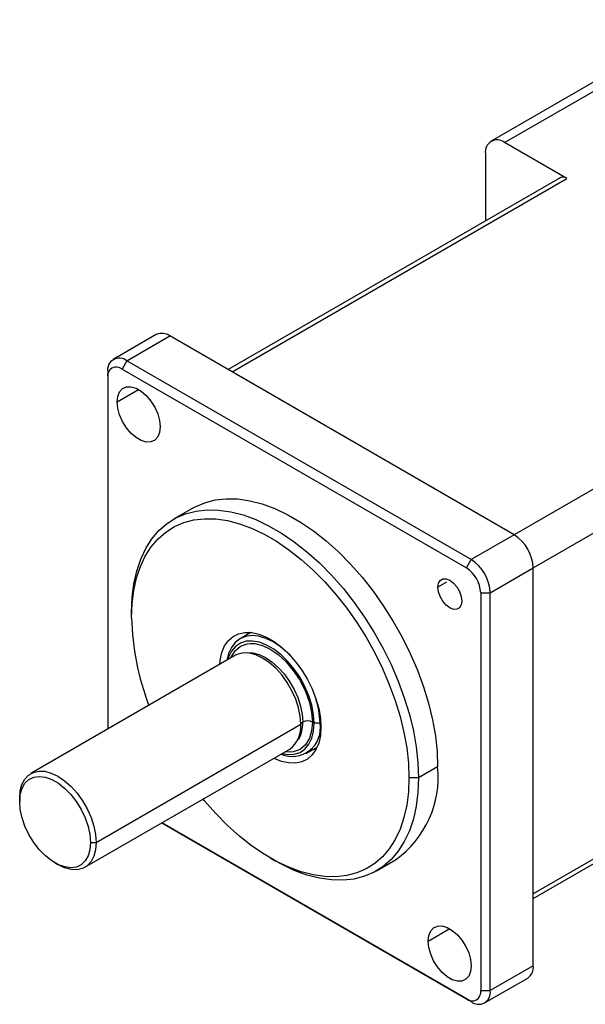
# Model space of a CAD drawing. Header units: millimetres. Extents: x 0 to 559, y 0 to 432.
# Tile 10 of 16: x 354 to 396, y 262 to 335. Entities that reach past the tile are written whole.
import ezdxf

# ---------------------------------------------------------------- set-up
doc = ezdxf.new("R2010")
doc.units = ezdxf.units.MM
doc.header["$LTSCALE"] = 2

msp = doc.modelspace()

# ---------------------------------------------------------------- linework, layer by layer
for p, q in [((404.1913, 335.2243), (388.6349, 326.2438)), ((389.6348, 326.1448), (399.5586, 331.8737)), ((394.231, 323.4915), (389.6348, 326.1448)), ((388.2206, 325.3281), (388.2206, 320.3599)), ((393.7311, 323.541), (369.1894, 309.3734)), ((369.4823, 309.2043), (394.231, 323.4915)), ((430.647, 320.43), (390.3419, 297.1623)), ((391.7562, 294.7128), (432.0612, 317.9805)), ((363.8862, 311.9567), (360.7042, 310.1198)), ((361.7041, 310.0207), (364.8861, 311.8577)), ((390.3419, 297.1623), (364.8861, 311.8577)), ((361.7041, 310.0207), (361.3506, 309.4084)), ((387.16, 295.3254), (361.7041, 310.0207)), ((361.3506, 309.4084), (386.8064, 294.713)), ((360.2899, 309.2041), (360.2899, 308.7959)), ((360.2899, 308.7959), (360.2899, 282.7969)), ((390.3419, 297.1623), (369.4823, 309.2043)), ((360.9875, 306.9752), (362.5787, 307.8938)), ((366.5791, 299.1289), (365.1649, 298.3125)), ((390.3419, 297.1623), (387.16, 295.3254)), ((386.8064, 294.713), (387.16, 295.3254)), ((388.5742, 292.8759), (391.7562, 294.7128)), ((391.7562, 270.6249), (391.7562, 294.7128)), ((391.7562, 265.3174), (391.7562, 294.7128)), ((385.331, 293.6568), (384.6946, 293.2894)), ((387.8671, 292.8759), (388.5742, 292.8759)), ((387.8671, 292.8759), (387.8671, 263.4804)), ((388.5742, 263.4804), (388.5742, 292.8759)), ((362.0577, 291.0366), (362.0577, 291.4448)), ((370.871, 289.9444), (370.0731, 289.4837)), ((370.6965, 289.9552), (370.6187, 289.7987)), ((369.7452, 288.2553), (354.6131, 279.5197)), ((416.5049, 284.912), (391.7562, 270.6249)), ((391.7562, 270.2866), (416.2977, 284.4542)), ((359.4414, 274.4227), (374.5735, 283.1583)), ((375.9877, 283.2399), (375.5634, 283.2399)), ((376.0484, 283.275), (375.9877, 283.2399)), ((358.6128, 272.5913), (373.7449, 281.3269)), ((374.9727, 280.9965), (375.7706, 281.4571)), ((375.5183, 281.3114), (375.6927, 281.3006)), ((391.7562, 270.2856), (410.9944, 281.3916)), ((384.6851, 280.0151), (383.2709, 279.1987)), ((383.2709, 279.1987), (382.5638, 279.1987)), ((353.7845, 277.6883), (353.7845, 277.4434)), ((387.16, 262.6638), (364.2879, 275.8675)), ((364.288, 275.8675), (386.8064, 262.8679)), ((359.0171, 274.4227), (359.4414, 274.4227)), ((356.4004, 272.9121), (356.6125, 272.7896)), ((372.3091, 273.2788), (372.6625, 273.0746)), ((380.1637, 272.331), (381.5779, 273.1474)), ((383.9875, 267.138), (385.5787, 268.0566)), ((391.7562, 265.3174), (388.5742, 263.4804)), ((388.1599, 262.5648), (391.3419, 264.4017)), ((387.8671, 263.4804), (388.5742, 263.4804)), ((386.8064, 262.8679), (387.16, 262.6638))]:
    msp.add_line(p, q)
at = {"flags": 128}
for points in [[(360.9875, 306.9752), (361.0337, 307.3882), (361.1697, 307.7238), (361.3876, 307.9625), (361.6747, 308.0905), (362.0143, 308.1003), (362.3867, 307.9913), (362.7703, 307.7699), (363.1427, 307.4489), (363.4823, 307.047), (363.7694, 306.5876), (363.9872, 306.0973), (364.1232, 305.6046), (364.1695, 305.1383)], [(364.1695, 305.1383), (364.1232, 304.7253), (363.9872, 304.3897), (363.7694, 304.151), (363.4823, 304.023), (363.1427, 304.0132), (362.7703, 304.1222), (362.3867, 304.3436), (362.0143, 304.6646), (361.6747, 305.0665), (361.3876, 305.5259), (361.1697, 306.0162), (361.0337, 306.5088), (360.9875, 306.9752)], [(366.5791, 299.1289), (366.7487, 299.2224), (367.4654, 299.5318), (368.2353, 299.7333), (369.0524, 299.8253), (369.9098, 299.8072), (370.8009, 299.6789), (371.7183, 299.4417), (372.6547, 299.0973), (373.6026, 298.6486), (374.5544, 298.0992), (375.5022, 297.4535), (376.4387, 296.7167), (377.3561, 295.8947), (378.2471, 294.9941), (379.1046, 294.0223), (379.9216, 292.9869), (380.6916, 291.8965), (381.4083, 290.7596), (382.066, 289.5856), (382.6594, 288.3838), (383.1837, 287.1639), (383.6347, 285.9357), (384.0088, 284.7092), (384.3029, 283.4942), (384.5146, 282.3005), (384.6424, 281.1377), (384.6851, 280.0151)], [(362.0577, 291.4448), (362.1004, 292.5181), (362.2281, 293.5334), (362.4399, 294.4826), (362.734, 295.3581), (363.1081, 296.1527), (363.559, 296.8601), (364.0834, 297.4747), (364.6767, 297.9914), (365.3344, 298.406), (366.0512, 298.7154), (366.8211, 298.9169), (367.6381, 299.0089), (368.4956, 298.9907), (369.3867, 298.8625), (370.3041, 298.6253), (371.2405, 298.2809), (372.1884, 297.8322), (373.1401, 297.2828), (374.088, 296.6371), (375.0245, 295.9003), (375.9419, 295.0783), (376.8329, 294.1777), (377.6904, 293.2059), (378.5074, 292.1705), (379.2774, 291.08), (379.9941, 289.9432), (380.6518, 288.7692), (381.2452, 287.5673), (381.7695, 286.3475), (382.2205, 285.1193), (382.5945, 283.8928), (382.8886, 282.6778), (383.1004, 281.4841), (383.2282, 280.3212), (383.2709, 279.1987)], [(362.0577, 291.0366), (362.0989, 292.0741), (362.2224, 293.0556), (362.4272, 293.9731), (362.7115, 294.8194), (363.073, 295.5876), (363.509, 296.2714), (364.0158, 296.8655), (364.5894, 297.3649), (365.2252, 297.7658), (365.918, 298.0648), (366.6623, 298.2596), (367.4521, 298.3486), (368.281, 298.331), (369.1424, 298.2071), (370.0292, 297.9777), (370.9344, 297.6449), (371.8507, 297.2111), (372.7707, 296.68), (373.687, 296.0558), (374.5922, 295.3435), (375.4791, 294.5489), (376.3404, 293.6784), (377.1693, 292.7389), (377.9591, 291.7381), (378.7034, 290.684), (379.3962, 289.5851), (380.032, 288.4501), (380.6056, 287.2884), (381.1124, 286.1092), (381.5484, 284.922), (381.91, 283.7363), (382.1943, 282.5618), (382.399, 281.4079), (382.5225, 280.2838), (382.5638, 279.1987)], [(384.6946, 293.2894), (384.7379, 293.5798), (384.8634, 293.7919), (385.059, 293.9048), (385.3054, 293.9075), (385.5785, 293.7998), (385.8516, 293.5922), (386.098, 293.3049), (386.2936, 292.9663), (386.4191, 292.6092), (386.4624, 292.2689)], [(386.4624, 292.2689), (386.4191, 291.9784), (386.2936, 291.7664), (386.098, 291.6535), (385.8516, 291.6507), (385.5785, 291.7584), (385.3054, 291.9661), (385.059, 292.2533), (384.8634, 292.592), (384.7379, 292.949), (384.6946, 293.2894)], [(368.5722, 287.5781), (368.6049, 287.902), (368.7296, 288.4606), (368.9342, 288.9446), (369.2143, 289.3431), (369.5635, 289.6472), (369.9741, 289.8501), (370.4369, 289.9473), (370.9415, 289.9366), (371.4768, 289.8182), (372.0307, 289.5949), (372.5908, 289.2715), (373.1447, 288.8554), (373.6799, 288.3557), (374.1846, 287.7838), (374.6474, 287.1522), (375.058, 286.4753), (375.4072, 285.768), (375.6873, 285.0461), (375.8919, 284.3259), (376.0165, 283.6233), (376.0584, 282.9542)], [(373.9727, 288.037), (373.5935, 288.4272), (373.0649, 288.879), (372.5229, 289.2412), (371.9808, 289.5048), (371.4522, 289.6634), (370.9499, 289.7131), (370.4863, 289.6527), (370.0729, 289.4836), (369.7198, 289.2101), (369.4357, 288.8387), (369.2276, 288.3788), (369.1078, 287.8873)], [(375.5634, 283.2399), (375.519, 283.8837), (375.3872, 284.5612), (375.1714, 285.2539), (374.8776, 285.9429), (374.5137, 286.6093), (374.0898, 287.2351), (373.6173, 287.8031), (373.1092, 288.2978), (372.5793, 288.7058), (372.0421, 289.016), (371.5122, 289.2198), (371.0041, 289.3117), (370.5317, 289.2891), (370.1077, 289.1528), (369.7439, 288.9065), (369.4501, 288.5568), (369.2343, 288.1132), (369.175, 287.9261)], [(369.4023, 288.0573), (369.4179, 288.1101), (369.7066, 288.587), (370.1107, 288.9282), (370.6082, 289.1076), (370.8794, 289.134), (371.1655, 289.1193), (371.7275, 288.984), (372.3107, 288.7104), (372.8936, 288.3109), (373.456, 287.797), (374.0132, 287.1419), (374.5107, 286.3881), (374.9148, 285.5803), (375.0732, 285.1758), (375.2035, 284.7701), (375.3674, 284.0265), (375.422, 283.3215)], [(374.5735, 283.1583), (374.5305, 283.7502), (374.4029, 284.3738), (374.1945, 285.0101), (373.9117, 285.6397), (373.5631, 286.2436), (373.1592, 286.8033), (372.7124, 287.3018), (372.2362, 287.7241), (371.745, 288.0572), (371.2539, 288.2912), (370.7777, 288.4187), (370.3308, 288.4361), (369.927, 288.3427), (369.7452, 288.2553)], [(370.4003, 288.4408), (370.5783, 288.4674), (371.014, 288.4505), (371.4783, 288.3261), (371.9572, 288.0981), (372.436, 287.7732), (372.9004, 287.3615), (373.336, 286.8754), (373.7298, 286.3297), (374.0697, 285.741), (374.3454, 285.1271), (374.5486, 284.5067), (374.673, 283.8987), (374.7149, 283.3215)], [(373.1747, 280.9977), (373.6173, 280.9236), (374.0898, 280.9462), (374.5137, 281.0824), (374.8776, 281.3288), (375.1714, 281.6785), (375.3872, 282.122), (375.519, 282.6473), (375.5634, 283.2399)], [(375.422, 283.3215), (375.3674, 282.6799), (375.2035, 282.1252), (374.9148, 281.6483), (374.5107, 281.3071), (374.0132, 281.1277), (373.7421, 281.1013), (373.456, 281.116), (373.402, 281.129)], [(376.0584, 282.9542), (376.0165, 282.3333), (375.8919, 281.7747), (375.6873, 281.2907), (375.4072, 280.8922), (375.058, 280.5881), (374.6474, 280.3852), (374.1846, 280.288), (373.6799, 280.2987), (373.1447, 280.4171), (372.5908, 280.6404), (372.5719, 280.6497)], [(353.7845, 277.6883), (353.8275, 278.2307), (353.9551, 278.707), (354.1635, 279.1027), (354.4462, 279.4058), (354.7949, 279.6071), (355.1987, 279.7005), (355.6456, 279.6832), (356.1218, 279.5556), (356.6129, 279.3217), (357.1041, 278.9885), (357.5803, 278.5663), (358.0272, 278.0677), (358.431, 277.508), (358.7797, 276.9042), (359.0624, 276.2745), (359.2708, 275.6383), (359.3984, 275.0147), (359.4414, 274.4227)], [(353.7845, 277.4434), (353.8291, 277.9728), (353.9612, 278.4328), (354.1764, 278.8076), (354.4674, 279.0846), (354.8241, 279.2542), (355.2346, 279.3107), (355.6848, 279.2523), (356.1594, 279.0807), (356.6422, 278.802), (357.1168, 278.4256), (357.567, 277.9643), (357.9775, 277.4338), (358.3343, 276.8523), (358.6252, 276.2394), (358.8404, 275.6161), (358.9726, 275.0036), (359.0171, 274.4227)], [(382.5638, 279.1987), (382.5225, 278.1612), (382.399, 277.1797), (382.1943, 276.2622), (381.91, 275.4159), (381.5484, 274.6477), (381.1124, 273.9639), (380.6056, 273.3698), (380.032, 272.8704), (379.3962, 272.4695), (378.7034, 272.1705), (377.9591, 271.9757), (377.1693, 271.8867), (376.3404, 271.9043), (375.4791, 272.0282), (374.5922, 272.2576), (373.687, 272.5904), (372.7707, 273.0242), (371.8507, 273.5553), (370.9344, 274.1795), (370.0292, 274.8917), (369.1424, 275.6863), (368.281, 276.5569), (367.4521, 277.4963), (367.3413, 277.6302)], [(383.2709, 279.1987), (383.2282, 278.1254), (383.1004, 277.1101), (382.8886, 276.1609), (382.5945, 275.2854), (382.2205, 274.4908), (381.7695, 273.7834), (381.2452, 273.1688), (380.6518, 272.6521), (379.9941, 272.2375), (379.2774, 271.9281), (378.5074, 271.7266), (377.6904, 271.6346), (376.8329, 271.6528), (375.9419, 271.781), (375.0245, 272.0182), (374.088, 272.3626), (373.1401, 272.8113), (372.6625, 273.0746)], [(359.0171, 274.4227), (358.9726, 273.8933), (358.8404, 273.4333), (358.6252, 273.0585), (358.3343, 272.7815), (357.9775, 272.6119), (357.567, 272.5554), (357.1168, 272.6139), (356.6422, 272.7854), (356.1594, 273.0641), (355.6848, 273.4405), (355.2346, 273.9018), (354.8241, 274.4323), (354.4674, 275.0139), (354.1764, 275.6267), (353.9612, 276.25), (353.8291, 276.8625), (353.7845, 277.4434)], [(359.4414, 274.4227), (359.3984, 273.8803), (359.2708, 273.4041), (359.0624, 273.0084), (358.7797, 272.7053), (358.431, 272.5039), (358.0272, 272.4105), (357.5803, 272.4279), (357.1041, 272.5554), (356.6129, 272.7894), (356.6125, 272.7896)], [(383.9875, 267.138), (384.0337, 267.551), (384.1697, 267.8866), (384.3876, 268.1253), (384.6747, 268.2533), (385.0143, 268.2631), (385.3867, 268.1541), (385.7703, 267.9327), (386.1427, 267.6117), (386.4823, 267.2098), (386.7694, 266.7504), (386.9872, 266.2601), (387.1232, 265.7675), (387.1695, 265.3011)], [(387.1695, 265.3011), (387.1232, 264.8881), (386.9872, 264.5525), (386.7694, 264.3138), (386.4823, 264.1858), (386.1427, 264.1761), (385.7703, 264.285), (385.3867, 264.5065), (385.0143, 264.8274), (384.6747, 265.2293), (384.3876, 265.6887), (384.1697, 266.179), (384.0337, 266.6717), (383.9875, 267.138)]]:
    msp.add_lwpolyline(points, dxfattribs=at)
for centre, radius, start, end in [((389.0828, 325.468), 0.8734, 50.796715, 189.214037), ((393.9381, 323.0826), 0.503, 54.382423, 114.307119), ((364.3003, 311.0399), 1.006, 54.382423, 114.307119), ((361.1521, 309.3439), 0.8734, 50.796715, 189.214037), ((360.9365, 308.9008), 0.6551, 50.796715, 189.214037), ((388.6857, 294.5731), 3.0736, 2.605478, 57.394522), ((385.5642, 292.7711), 2.3052, 2.605478, 57.394522), ((385.5037, 292.7362), 3.0736, 2.605478, 57.394522), ((380.8588, 291.3968), 18.8046, 181.097536, 201.324276), ((369.8486, 283.1454), 6.1398, 0.882316, 18.533464), ((373.9372, 282.8701), 2.0835, 246.532394, 10.222714), ((372.5736, 282.96), 2.0097, 305.649757, 5.662424), ((372.2797, 283.2284), 2.437, 329.972255, 2.19091), ((374.8383, 283.0718), 0.2786, 116.29607, 161.910996), ((375.0684, 282.6392), 0.7685, 62.609672, 117.390328), ((373.2949, 282.6503), 1.2172, 330.533583, 351.709559), ((377.2543, 279.2403), 7.4711, 305.359904, 5.952277), ((390.7762, 265.2092), 0.986, 305.013333, 6.298848), ((387.2205, 263.3756), 0.6551, 230.796715, 9.214037), ((387.712, 263.3406), 0.8734, 230.796715, 9.214037)]:
    msp.add_arc(centre, radius, start, end)

doc.saveas('drawing.dxf')
